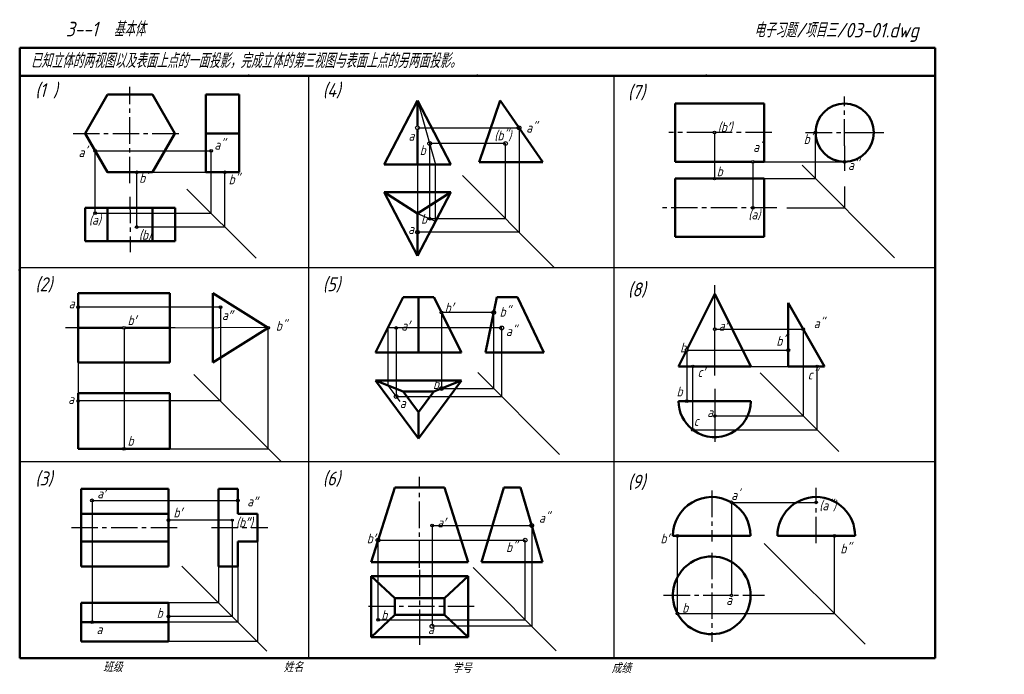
# Model space of a CAD drawing. Header units: millimetres. Extents: x 79 to 434, y 66 to 302.
import ezdxf

# ---------------------------------------------------------------- set-up
doc = ezdxf.new("R2010")
doc.units = ezdxf.units.MM
doc.linetypes.add('CENTER2', pattern=[28.575, 19.05, -3.175, 3.175, -3.175])
for name, color, linetype, lineweight in [('文字层', 227, 'Continuous', 20), ('点画线层', 3, 'CENTER2', 25), ('答案层', 1, 'Continuous', 25), ('粗实线层', 7, 'Continuous', 50)]:
    doc.layers.add(name, color=color, linetype=linetype, lineweight=lineweight)
doc.layers.add('细实线层', color=7, linetype='Continuous')
doc.styles.add('工程字体（斜）', font='gbeitc.shx', dxfattribs={"bigfont": 'gbcbig.shx'})
doc.styles.add('工程斜体', font='gbeitc.shx', dxfattribs={"bigfont": 'gbcbig.shx'})

msp = doc.modelspace()

# ---------------------------------------------------------------- linework, layer by layer
at = {"layer": '点画线层', "color": 7, "ltscale": 0.5}
for p, q in [((118.67, 243.23), (118.67, 278)), ((376.27, 256.79), (376.27, 274.51)), ((98.14, 261.2), (137.18, 261.2)), ((328.89, 261.51), (312.89, 261.51)), ((350.04, 261.51), (329.87, 261.51)), ((362.23, 261.51), (381.57, 261.51)), ((118.67, 238.39), (118.76, 218.44)), ((116.02, 191.13), (95.41, 191.13)), ((134.97, 191.13), (117, 191.13)), ((223.08, 104.68), (223.08, 137.45)), ((328.38, 132.45), (328.38, 114.15)), ((97.55, 119.12), (135.65, 119.12)), ((148.03, 119.12), (168.32, 119.12)), ((328.38, 110.04), (328.38, 77.93)), ((223.08, 103.91), (223.08, 88.61)), ((311.04, 94.72), (347.41, 94.72)), ((242.72, 90.64), (203.41, 90.64))]:
    msp.add_line(p, q, dxfattribs=at)
at = {"layer": '点画线层', "color": 7}
for p, q in [((381.57, 261.51), (390.44, 261.51)), ((376.27, 256.79), (376.27, 247.71)), ((329.44, 191.18), (329.44, 206.48)), ((329.44, 173.92), (329.44, 190.2)), ((329.44, 169.15), (329.44, 148.23)), ((223.08, 88.61), (223.08, 76.83))]:
    msp.add_line(p, q, dxfattribs=at)
at = {"layer": '答案层', "lineweight": 50}
for p, q in [((146.02, 247.2), (146.02, 275.2)), ((146.02, 275.2), (158.02, 275.2)), ((158.02, 275.2), (158.02, 247.2)), ((252.15, 273.05), (244.48, 250.81)), ((267.48, 250.81), (252.15, 273.05)), ((146.02, 261.2), (158.02, 261.2)), ((244.48, 250.81), (267.48, 250.81)), ((158.02, 247.2), (146.02, 247.2)), ((315.18, 223.92), (315.18, 244.92)), ((315.18, 244.92), (347.3, 244.92)), ((347.3, 244.92), (347.3, 223.92)), ((347.3, 223.92), (315.18, 223.92)), ((246.85, 182.19), (250.91, 202.19)), ((250.91, 202.19), (258.37, 202.19)), ((258.37, 202.19), (267.85, 182.19)), ((355.98, 177.25), (355.98, 200.16)), ((355.98, 200.16), (368.98, 177.25)), ((267.85, 182.19), (246.85, 182.19)), ((368.98, 177.25), (355.98, 177.25)), ((100, 147.55), (100, 167.55)), ((100, 167.55), (133, 167.55)), ((133, 167.55), (133, 147.55)), ((133, 147.55), (100, 147.55)), ((253.4, 133.64), (245.4, 106.64)), ((253.4, 133.64), (259.4, 133.64)), ((259.4, 133.64), (267.4, 106.64)), ((352.06, 116.16), (380.06, 116.16)), ((245.4, 106.64), (267.4, 106.64)), ((101.11, 92.04), (132.56, 92.04)), ((101.11, 78.04), (101.11, 92.04)), ((132.56, 92.04), (132.56, 78.04)), ((132.56, 85.04), (101.11, 85.04)), ((132.56, 78.04), (101.11, 78.04))]:
    msp.add_line(p, q, dxfattribs=at)
at = {"layer": '答案层', "color": 4}
for p, q in [((222.31, 273.05), (228.85, 250.05)), ((222.31, 263.22), (258.92, 263.22)), ((258.92, 263.22), (258.92, 225.6)), ((329.38, 261.51), (329.38, 244.92)), ((365.77, 244.92), (365.77, 261.51)), ((226.7, 230.49), (226.7, 257.6)), ((254.03, 257.6), (226.7, 257.6)), ((254.03, 230.49), (254.03, 257.6)), ((106.12, 232.43), (106.12, 254.95)), ((106.12, 254.95), (147.95, 254.95)), ((147.95, 232.43), (147.95, 254.95)), ((222.31, 250.05), (222.31, 232.38)), ((228.85, 229.57), (228.85, 250.05)), ((343.21, 251.01), (343.21, 234.42)), ((347.3, 251.01), (376.27, 251.01)), ((360.93, 249.76), (394.29, 216.39)), ((121.08, 227.49), (121.08, 247.2)), ((121.08, 247.2), (146.02, 247.2)), ((152.9, 227.49), (152.9, 247.2)), ((238.53, 246), (271.72, 212.8)), ((347.3, 244.92), (365.77, 244.92)), ((376.32, 234.37), (376.32, 242.04)), ((139.21, 241.17), (164.18, 216.21)), ((355.48, 234.37), (376.32, 234.37)), ((106.12, 232.43), (147.95, 232.43)), ((222.31, 232.38), (228.85, 229.57)), ((121.08, 227.49), (152.9, 227.49)), ((226.7, 230.49), (254.03, 230.49)), ((258.92, 225.6), (222.31, 225.6)), ((151.29, 198.61), (100, 198.61)), ((151.29, 198.61), (151.29, 164.77)), ((230.95, 196.67), (230.95, 169.25)), ((249.79, 196.67), (230.95, 196.67)), ((249.79, 169.25), (249.79, 196.67)), ((116.51, 191.13), (116.51, 147.55)), ((133, 191.13), (168.1, 191.39)), ((168.51, 147.55), (168.51, 191.13)), ((214.6, 191.09), (211.63, 191.09)), ((211.63, 191.09), (211.63, 170.38)), ((214.6, 191.09), (214.6, 166.37)), ((252.67, 191.09), (214.6, 191.09)), ((252.67, 166.37), (252.67, 191.09)), ((329.44, 190.69), (361.35, 190.69)), ((361.35, 190.69), (361.35, 159.35)), ((319.34, 183.08), (319.34, 164.72)), ((319.5, 183.08), (355.98, 183.08)), ((100, 178.63), (100, 167.55)), ((141.69, 174.37), (173.26, 142.8)), ((244.01, 175.03), (273.52, 145.52)), ((321.6, 154.34), (321.6, 177.25)), ((342.44, 177.25), (355.98, 177.25)), ((345.82, 174.88), (374.18, 146.52)), ((366.35, 154.34), (366.35, 177.25)), ((211.63, 170.38), (215.92, 164.58)), ((230.95, 169.25), (249.79, 169.25)), ((151.29, 164.77), (100, 164.77)), ((214.6, 166.37), (252.67, 166.37)), ((361.35, 159.35), (329.44, 159.35)), ((321.6, 154.34), (366.35, 154.34)), ((133, 147.55), (168.51, 147.55)), ((105, 128.91), (157.59, 128.91)), ((105, 128.91), (105, 85.04)), ((335.48, 128.23), (366.06, 128.23)), ((335.48, 128.23), (335.48, 94.72)), ((155.53, 121.8), (132.56, 121.8)), ((155.53, 121.8), (155.53, 87.1)), ((227.56, 119.86), (263.49, 119.86)), ((227.56, 119.86), (227.56, 83.56)), ((263.49, 119.86), (263.49, 83.56)), ((164.59, 114.12), (164.59, 78.04)), ((208.08, 85.92), (208.08, 114.58)), ((208.08, 114.58), (261.12, 114.58)), ((261.12, 85.92), (261.12, 114.58)), ((316.03, 88.13), (316.03, 116.16)), ((372.66, 88.13), (372.66, 116.16)), ((347.33, 113.45), (383.7, 77.09)), ((137.39, 105.24), (168.01, 74.62)), ((150.59, 105.12), (150.59, 92.04)), ((157.59, 105.12), (157.59, 85.04)), ((242.34, 104.71), (272.29, 74.75)), ((150.59, 92.04), (132.56, 92.04)), ((155.53, 87.1), (132.56, 87.1)), ((208.08, 85.92), (261.12, 85.92)), ((316.03, 88.13), (372.66, 88.13)), ((157.59, 85.04), (132.56, 85.04)), ((263.49, 83.56), (227.56, 83.56)), ((164.59, 78.04), (132.56, 78.04))]:
    msp.add_line(p, q, dxfattribs=at)
at = {"layer": '答案层', "linetype": 'CENTER2', "ltscale": 0.5}
for p, q in [((351.85, 234.42), (310.03, 234.42)), ((366.06, 113.47), (366.06, 133.45))]:
    msp.add_line(p, q, dxfattribs=at)
at = {"layer": '答案层'}
for centre, radius in [((258.92, 263.22), 0.686), ((226.7, 257.6), 0.686), ((254.03, 257.6), 0.686), ((106.12, 254.95), 0.49), ((147.95, 254.95), 0.49), ((121.08, 247.2), 0.49), ((152.9, 247.2), 0.49), ((222.31, 225.6), 0.686), ((100, 198.61), 0.49), ((249.79, 196.67), 0.686), ((252.67, 191.09), 0.686), ((168.51, 191.13), 0.49), ((214.6, 166.37), 0.686), ((230.95, 169.25), 0.686), ((100, 164.77), 0.49), ((116.51, 147.55), 0.49), ((157.59, 128.91), 0.49), ((132.56, 121.8), 0.49), ((263.49, 119.86), 0.686), ((208.08, 114.58), 0.686), ((261.12, 114.58), 0.686), ((105, 85.04), 0.49), ((132.56, 87.1), 0.49), ((227.56, 83.56), 0.686)]:
    msp.add_circle(centre, radius, dxfattribs=at)
at = {"layer": '答案层', "ltscale": 0.5}
for centre in [(365.77, 261.51), (376.27, 251.01), (329.38, 244.92), (343.21, 234.42), (361.35, 190.69), (355.98, 183.08), (321.6, 177.25), (366.35, 177.25), (319.34, 164.72), (329.44, 159.35), (366.06, 128.23), (316.03, 116.16), (372.66, 116.16), (335.48, 94.72)]:
    msp.add_circle(centre, 0.49, dxfattribs=at)
at = {"layer": '答案层', "lineweight": 50}
msp.add_arc((366.06, 116.16), 14, 0, 180, dxfattribs=at)
at = {"layer": '粗实线层', "color": 7, "ltscale": 0.5}
for p, q in [((408.91, 292.03), (78.91, 292.03)), ((78.91, 292.03), (78.91, 282.03)), ((408.91, 282.03), (408.91, 292.03)), ((78.91, 282.03), (78.91, 72.03)), ((238.88, 282.03), (78.91, 282.03)), ((408.91, 282.03), (238.88, 282.03)), ((408.91, 72.03), (408.91, 282.03)), ((222.31, 273.05), (210.31, 250.05)), ((222.31, 263.71), (222.31, 273.05)), ((222.31, 273.05), (234.31, 250.05)), ((315.18, 272.01), (347.3, 272.01)), ((315.18, 251.01), (315.18, 272.01)), ((347.3, 272.01), (347.3, 251.01)), ((222.31, 250.05), (222.31, 262.73)), ((210.31, 250.05), (234.31, 250.05)), ((342.86, 251.01), (315.18, 251.01)), ((347.3, 251.01), (343.56, 251.01)), ((210.31, 240.05), (234.31, 240.05)), ((222.31, 217.05), (210.31, 240.05)), ((222.31, 232.38), (210.31, 240.05)), ((222.31, 217.05), (234.31, 240.05)), ((234.31, 240.05), (222.31, 232.38)), ((102.51, 234.36), (102.51, 222.36)), ((135, 234.36), (102.51, 234.36)), ((110.59, 234.36), (110.59, 222.36)), ((126.76, 234.36), (126.76, 222.36)), ((135, 234.36), (135, 222.36)), ((222.31, 232.38), (222.31, 217.05)), ((135, 222.36), (102.51, 222.36)), ((100, 203.63), (133, 203.63)), ((100, 178.63), (100, 203.63)), ((133, 203.63), (133, 178.63)), ((148.51, 178.63), (148.51, 203.63)), ((148.51, 203.63), (168.51, 191.13)), ((319.5, 183.39), (329.44, 203.35)), ((329.44, 203.35), (342.44, 177.25)), ((217.18, 202.19), (207.18, 182.19)), ((228.18, 202.19), (217.18, 202.19)), ((222.68, 182.19), (222.68, 202.19)), ((228.18, 202.19), (230.79, 196.98)), ((231.1, 196.36), (238.18, 182.19)), ((116.02, 191.13), (100, 191.13)), ((133, 191.13), (117, 191.13)), ((168.51, 191.13), (148.51, 178.63)), ((207.18, 182.19), (238.18, 182.19)), ((316.44, 177.25), (319.18, 182.77)), ((133, 178.63), (100, 178.63)), ((316.44, 177.25), (342.44, 177.25)), ((207.18, 172.19), (238.18, 172.19)), ((222.68, 151.19), (207.18, 172.19)), ((217.18, 168.13), (207.18, 172.19)), ((222.68, 151.19), (238.18, 172.19)), ((228.18, 168.13), (238.18, 172.19)), ((316.44, 164.72), (342.44, 164.72)), ((222.68, 160.68), (222.68, 151.19)), ((101.11, 133.12), (132.56, 133.12)), ((101.11, 105.12), (101.11, 133.12)), ((132.56, 133.12), (132.56, 105.12)), ((157.59, 133.12), (150.59, 133.12)), ((150.59, 133.12), (150.59, 105.12)), ((157.59, 124.12), (157.59, 133.12)), ((214.08, 133.64), (205.58, 106.64)), ((214.08, 133.64), (232.08, 133.64)), ((232.08, 133.64), (214.08, 133.64)), ((223.08, 133.64), (232.08, 133.64)), ((232.08, 133.64), (240.58, 106.64)), ((101.11, 124.12), (132.56, 124.12)), ((164.59, 124.12), (157.59, 124.12)), ((164.59, 114.12), (164.59, 124.12)), ((132.56, 114.12), (101.11, 114.12)), ((157.59, 105.12), (157.59, 114.12)), ((157.59, 114.12), (164.59, 114.12)), ((314.38, 116.16), (342.38, 116.16)), ((205.58, 106.64), (240.58, 106.64)), ((132.56, 105.12), (101.11, 105.12)), ((150.59, 105.12), (157.59, 105.12)), ((205.58, 101.64), (240.58, 101.64)), ((205.58, 79.64), (205.58, 101.64)), ((214.08, 93.64), (205.58, 101.64)), ((232.08, 93.64), (240.58, 101.64)), ((240.58, 101.64), (240.58, 79.64)), ((232.08, 93.64), (214.08, 93.64)), ((214.08, 93.64), (214.08, 87.64)), ((232.05, 87.64), (232.08, 93.64)), ((214.08, 87.64), (205.58, 79.64)), ((214.08, 87.64), (232.05, 87.64)), ((232.05, 87.64), (240.58, 79.64)), ((240.58, 79.64), (205.58, 79.64)), ((78.91, 72.03), (408.91, 72.03))]:
    msp.add_line(p, q, dxfattribs=at)
at = {"layer": '粗实线层', "color": 7}
for p, q in [((217.18, 168.13), (228.18, 168.13)), ((217.18, 168.13), (222.68, 160.68)), ((228.18, 168.13), (222.68, 160.68))]:
    msp.add_line(p, q, dxfattribs=at)
at = {"layer": '粗实线层', "color": 7, "ltscale": 0.5}
msp.add_lwpolyline([(110.59, 275.2), (102.51, 261.2), (110.59, 247.2), (126.76, 247.2), (134.84, 261.2), (126.76, 275.2)], close=True, dxfattribs=at)
msp.add_circle((376.27, 261.51), 10.5, dxfattribs=at)
for centre, radius, start, end in [((329.44, 164.72), 13, 180, 231.4058), ((329.44, 164.72), 13, 234.4911, 0), ((328.38, 116.16), 14, 60.9945, 180), ((328.38, 116.16), 14, 0, 58.1296), ((328.38, 94.72), 14, 209.517, 206.6521)]:
    msp.add_arc(centre, radius, start, end, dxfattribs=at)
at = {"layer": '粗实线层', "color": 7}
for p in [(161.41, 282.03), (243.91, 282.03), (326.41, 282.03), (78.91, 212.03)]:
    msp.add_point(p, dxfattribs=at)
at = {"layer": '细实线层', "color": 7, "ltscale": 0.5}
for p, q in [((183.05, 282.03), (183.05, 72.03)), ((293.05, 282.03), (293.05, 72.03)), ((408.91, 212.8), (79.42, 212.8)), ((408.91, 142.8), (79.42, 142.8))]:
    msp.add_line(p, q, dxfattribs=at)
for centre, radius in [((222.31, 263.22), 0.686), ((329.38, 261.51), 0.49), ((343.21, 251.01), 0.49), ((106.12, 232.43), 0.49), ((226.7, 230.49), 0.49), ((121.08, 227.49), 0.49), ((151.29, 198.61), 0.49), ((230.95, 196.67), 0.49), ((116.51, 191.13), 0.49), ((214.6, 191.09), 0.49), ((329.44, 190.69), 0.49), ((319.34, 183.08), 0.49), ((321.6, 154.34), 0.49), ((105, 128.91), 0.539), ((335.48, 128.23), 0.49), ((155.53, 121.8), 0.385), ((227.56, 119.86), 0.49), ((208.08, 85.92), 0.49), ((316.03, 88.13), 0.49)]:
    msp.add_circle(centre, radius, dxfattribs=at)
at = {"layer": '细实线层', "color": 7}
msp.add_point((78.91, 212.03), dxfattribs=at)

# ---------------------------------------------------------------- texts
at = {"layer": '文字层', "color": 7, "style": '工程字体（斜）'}
for s, p in [('班级', (108.94, 67.06)), ('姓名', (174.03, 67.04)), ('学号', (234.8, 66.66)), ('成绩', (292.23, 66.66))]:
    msp.add_text(s, height=3.5, dxfattribs=at).set_placement(p)
at = {"layer": '答案层', "char_height": 3.5, "attachment_point": 1, "style": '工程斜体'}
for s, insert, width in [('a"', (261.51, 265.04), 5.1716), ('(b")', (250, 262.24), 9.2762), ('b"', (361.51, 260.92), 9.2762), ("a'", (100.13, 256.17), 5.1716), ('a"', (149.09, 258.88), 5.1716), ("b'", (223.11, 256.93), 5.1716), ('b', (330.16, 249.29), 5.1716), ('a"', (377.52, 251.55), 5.1716), ("b'", (121.97, 246.92), 5.1716), ('b"', (154.23, 246.39), 9.2762), ('(a)', (341.56, 233.78), 5.1716), ('a', (218.93, 228.49), 5.1716), ("a'", (96.59, 201.65), 5.1716), ('b"', (251.9, 198.68), 9.2762), ('b"', (171.25, 193.64), 9.2762), ('a"', (254.19, 191.68), 5.1716), ('a"', (365.15, 194.52), 5.1716), ('b"', (351.65, 188.19), 9.2762), ('c′', (323.27, 176.93), 5.1716), ('c"', (362.98, 176.01), 9.2762), ('b', (227.9, 172.59), 5.1716), ('b', (315.69, 169.95), 5.1716), ('a', (96.38, 167.18), 5.1716), ('a', (215.95, 165.76), 5.1716), ('a', (326.74, 162.45), 5.1716), ('b', (117.78, 152.15), 5.1716), ('a″', (160.92, 130.32), 5.1716), ('(a")', (367.14, 128.86), 5.1716), ('b′', (134.32, 126.3), 5.1716), ('a"', (266.1, 124.39), 5.1716), ('b′', (204.03, 116.98), 5.1716), ('b′', (309.89, 116.98), 5.1716), ('b"', (254.23, 113.8), 9.2762), ('b"', (374.72, 113.33), 9.2762), ('a', (333.58, 94.78), 5.1716), ('b', (128.31, 90.11), 5.1716), ('a', (106.61, 84.22), 5.1716), ('a', (226.08, 84.22), 5.1716)]:
    msp.add_mtext(s, dxfattribs=dict(at, insert=insert, width=width))
at = {"layer": '细实线层', "color": 7, "ltscale": 0.5}
for s, style, p in [('    3--1  基本体  ', '工程字体（斜）', (84.19, 296.2)), ('电子习题/项目三/03-01.dwg', '工程斜体', (343.59, 295.81)), ('已知立体的两视图以及表面上点的一面投影，完成立体的第三视图与表面上点的另两面投影。', '工程斜体', (82.83, 284.81))]:
    msp.add_text(s, height=5.25, dxfattribs=dict(at, style=style)).set_placement(p)
at = {"layer": '细实线层', "color": 7, "attachment_point": 1, "style": '工程斜体'}
for s, insert, char_height, width in [('(1 )', (84.52, 279.34), 5, 9.2762), ('(4)', (188.15, 279.34), 5, 8.3926), ('(7)', (298.15, 278.64), 5, 9.2762), ('(b′)', (330.55, 265.25), 3.5, 7.5792), ('a′', (219.06, 262.1), 3.5, 2.9517), ("a'", (343.3, 258.08), 3.5, 3.8451), ('(a)', (103.88, 231.82), 3.5, 5.1716), ('b', (223.6, 232.18), 3.5, 2.0672), ('(b)', (121.88, 226.41), 3.5, 9.2762), ('(2)', (84.52, 209.34), 5, 9.2762), ('(5)', (188.15, 209.34), 5, 8.3926), ('(8)', (298.15, 207.48), 5, 9.2762), ('b′', (232.12, 200.16), 3.5, 4.7497), ('b′', (117.78, 195.63), 3.5, 4.7497), ('a″', (151.84, 197.44), 3.5, 7.7939), ('a′', (216.46, 193.67), 3.5, 4.7497), ('a′', (330.89, 193.6), 3.5, 5.1716), ('b′', (316.97, 185.79), 3.5, 5.1716), ('c', (321.9, 159.3), 3.5, 1.9622), ('(3)', (84.52, 139.34), 5, 9.2762), ('(6)', (188.15, 139.34), 5, 8.3926), ('(9)', (298.15, 138.18), 5, 9.2762), ('a′', (106.86, 133.16), 3.5, 4.7497), ("a'", (335.42, 132.6), 3.5, 2.7068), ('(b″)', (156.89, 122.77), 3.5, 7.236), ('a′', (229.42, 122.72), 3.5, 4.7497), ('b', (317.72, 92), 3.5, 2.7068), ('b', (209.25, 89.41), 3.5, 4.7497)]:
    msp.add_mtext(s, dxfattribs=dict(at, insert=insert, char_height=char_height, width=width))

doc.saveas('drawing.dxf')
